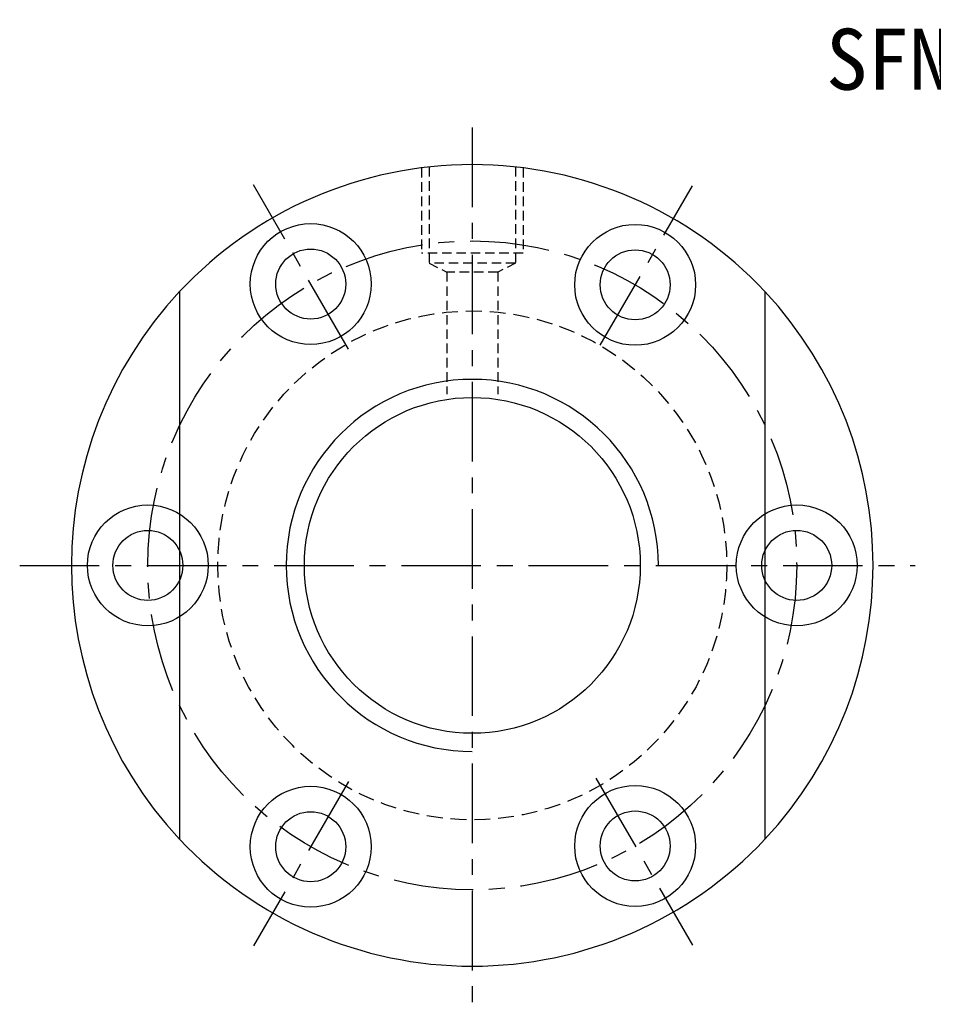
# Model space of a CAD drawing. Extents: x 249 to 715, y -91 to 372.
# Tile 1 of 49: x 547 to 619, y 57 to 134. Entities that reach past the tile are written whole.
import ezdxf
from ezdxf.enums import TextEntityAlignment as Align

# ---------------------------------------------------------------- set-up
doc = ezdxf.new("R2010")
doc.units = 0
doc.header["$MEASUREMENT"] = 0
doc.linetypes.add('CENTER', pattern=[2, 1.25, -0.25, 0.25, -0.25])
doc.linetypes.add('HIDDEN', pattern=[0.375, 0.25, -0.125])
doc.layers.get('0').update_dxf_attribs({"linetype": 'CONTINUOUS'})
for name, color, linetype in [('CEN', 1, 'CENTER'), ('DIM', 4, 'CONTINUOUS'), ('HID', 2, 'HIDDEN'), ('OUT', 3, 'CONTINUOUS')]:
    doc.layers.add(name, color=color, linetype=linetype)
doc.styles.add('T', font='KAIU.TTF')

msp = doc.modelspace()

# ---------------------------------------------------------------- linework, layer by layer
at = {"layer": 'CEN', "color": 7, "ltscale": 5}
for p, q in [((582.801, 125.486), (582.801, 56.57)), ((573.059, 108.065), (565.603, 120.978)), ((592.863, 108.377), (600.103, 120.918)), ((547.228, 91.07), (617.617, 91.07)), ((592.525, 74.349), (600.103, 61.222)), ((573.059, 74.075), (565.603, 61.162))]:
    msp.add_line(p, q, dxfattribs=at)
msp.add_circle((582.801, 91.07), 25.5, dxfattribs=at)
at = {"layer": 'DIM', "color": 7}
for centre, radius in [((557.301, 91.07), 4.75), ((608.301, 91.07), 4.75), ((557.301, 91.07), 2.75), ((608.301, 91.07), 2.75)]:
    msp.add_circle(centre, radius, dxfattribs=at)
for start, end in [(136.8997, 223.1003), (316.8997, 43.1003)]:
    msp.add_arc((582.801, 91.07), 31.5, start, end, dxfattribs=at)
at = {"layer": 'DIM', "color": 7, "linetype": 'Continuous', "ltscale": 5}
msp.add_arc((582.801, 91.07), 14.625, 0, 270, dxfattribs=at)
at = {"layer": 'HID', "color": 7, "ltscale": 3}
for p, q in [((578.801, 122.315), (578.801, 115.625)), ((579.401, 122.386), (579.401, 114.825)), ((586.201, 122.386), (586.201, 114.825)), ((586.801, 122.315), (586.801, 115.625)), ((586.801, 115.625), (578.801, 115.625)), ((579.401, 114.825), (580.801, 114.125)), ((586.201, 114.825), (579.401, 114.825)), ((586.201, 114.825), (584.801, 114.125)), ((580.801, 114.125), (580.801, 104.53)), ((584.801, 114.125), (580.801, 114.125)), ((584.801, 114.125), (584.801, 104.53))]:
    msp.add_line(p, q, dxfattribs=at)
at = {"layer": 'HID', "color": 7, "ltscale": 5}
msp.add_circle((582.801, 91.07), 20, dxfattribs=at)
at = {"layer": 'OUT', "color": 7, "ltscale": 5}
for p, q in [((559.801, 112.593), (559.801, 69.547)), ((605.801, 112.593), (605.801, 69.547))]:
    msp.add_line(p, q, dxfattribs=at)
at = {"layer": 'OUT', "color": 7}
for centre, radius in [((570.103, 113.184), 4.75), ((595.603, 113.123), 4.75), ((570.103, 113.184), 2.75), ((595.603, 113.123), 2.75), ((570.103, 68.956), 4.75), ((595.603, 69.016), 4.75), ((570.103, 68.956), 2.75), ((595.603, 69.016), 2.75)]:
    msp.add_circle(centre, radius, dxfattribs=at)
at = {"layer": 'OUT', "color": 7, "ltscale": 5}
msp.add_circle((582.801, 91.07), 13.2, dxfattribs=at)
at = {"layer": 'OUT', "color": 7}
for start, end in [(43.1003, 136.8997), (223.1003, 316.8997)]:
    msp.add_arc((582.801, 91.07), 31.5, start, end, dxfattribs=at)

# ---------------------------------------------------------------- texts
at = {"style": 'T'}
msp.add_text('SFNI2505', height=4.8, dxfattribs=at).set_placement((623.67, 130.857), align=Align.MIDDLE)

doc.saveas('drawing.dxf')
